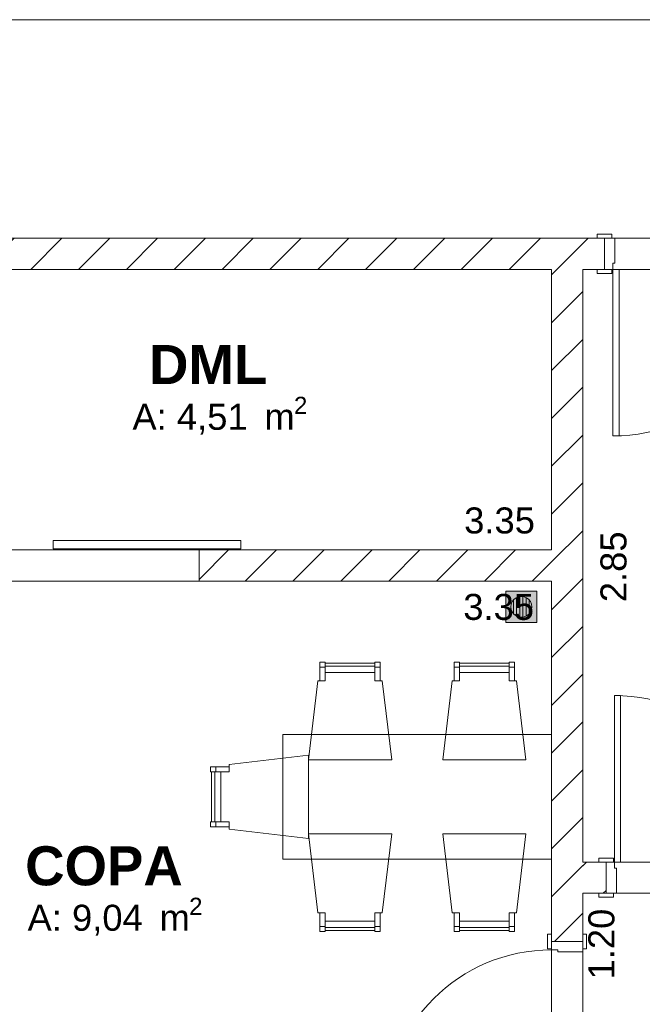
# Model space of a CAD drawing. Header units: millimetres. Extents: x 2826 to 3034, y 1533 to 1590.
# Tile 191 of 248: x 2986.98 to 2989.97, y 1578.58 to 1583.31. Entities that reach past the tile are written whole.
import ezdxf
from ezdxf.enums import TextEntityAlignment as Align

# ---------------------------------------------------------------- set-up
doc = ezdxf.new("R2010")
doc.units = ezdxf.units.MM
doc.layers.add('_Caneta_No__220', color=7, linetype='Continuous', lineweight=15, true_color=0x8a8a8a)
doc.styles.add('ESTILO_GERADO_1', font='arialbd.ttf')
doc.styles.add('ESTILO_GERADO_2', font='arial.ttf')
pattern_1 = [(45, (0.02328, 0.61931), (-0.1149048, 0.1149048), [])]

# ---------------------------------------------------------------- blocks, each defined once
blk = doc.blocks.new('A$Cdd268059')
at = {"layer": '_Caneta_No__220'}
h = blk.add_hatch(dxfattribs=at)
h.set_pattern_fill('TIJOLO_COMUM_0005', color=256, style=0, pattern_type=2)
h.set_pattern_definition(pattern_1)
h.paths.add_polyline_path([(0.9733, 10.4171), (0.9733, 10.2671), (4.5759, 10.2671), (4.5759, 10.4171)])
h = blk.add_hatch(dxfattribs=at)
h.set_pattern_fill('TIJOLO_COMUM_0005', color=256, style=0, pattern_type=2)
h.set_pattern_definition(pattern_1)
h.paths.add_polyline_path([(4.3208, 10.2671), (4.3208, 7.0375), (4.4708, 7.0375), (4.4708, 10.2671)])
h = blk.add_hatch(dxfattribs=at)
h.set_pattern_fill('TIJOLO_COMUM_0005', color=256, style=0, pattern_type=2)
h.set_pattern_definition(pattern_1)
h.paths.add_polyline_path([(2.6282, 8.7693), (4.3208, 8.7693), (4.3208, 8.9193), (2.6282, 8.9193)])
h = blk.add_hatch(color=256, dxfattribs=at)
h.paths.add_polyline_path([(4.251, 8.7213), (4.101, 8.7213), (4.101, 8.5713), (4.251, 8.5713)])
h.paths.add_polyline_path([(4.176, 8.5963), (4.163, 8.598), (4.151, 8.603), (4.1406, 8.6109), (4.1327, 8.6213), (4.1277, 8.6334), (4.126, 8.6463), (4.1277, 8.6592), (4.1327, 8.6713), (4.1406, 8.6817), (4.151, 8.6896), (4.163, 8.6946), (4.176, 8.6963), (4.1889, 8.6946), (4.201, 8.6896), (4.2113, 8.6817), (4.2193, 8.6713), (4.2243, 8.6592), (4.226, 8.6463), (4.2243, 8.6334), (4.2193, 8.6213), (4.2113, 8.6109), (4.201, 8.603), (4.1889, 8.598)], flags=0)
for points in [[(4.1385, 8.6789), (4.1327, 8.6713), (4.1277, 8.6592), (4.126, 8.6463), (4.1277, 8.6334), (4.1327, 8.6213), (4.1385, 8.6137)], [(4.1535, 8.602), (4.1535, 8.6906), (4.151, 8.6896), (4.1406, 8.6817), (4.1385, 8.6789), (4.1385, 8.6137), (4.1406, 8.6109), (4.151, 8.603)], [(4.1685, 8.6953), (4.163, 8.6946), (4.1535, 8.6906), (4.1535, 8.602), (4.163, 8.598), (4.1685, 8.5973)], [(4.1835, 8.6953), (4.176, 8.6963), (4.1685, 8.6953), (4.1685, 8.5973), (4.176, 8.5963), (4.1835, 8.5973)], [(4.1889, 8.6946), (4.1835, 8.6953), (4.1835, 8.5973), (4.1889, 8.598), (4.1985, 8.602), (4.1985, 8.6906)], [(4.201, 8.6896), (4.1985, 8.6906), (4.1985, 8.602), (4.201, 8.603), (4.2113, 8.6109), (4.2135, 8.6137), (4.2135, 8.6789), (4.2113, 8.6817)], [(4.2193, 8.6713), (4.2135, 8.6789), (4.2135, 8.6137), (4.2193, 8.6213), (4.2243, 8.6334), (4.226, 8.6463), (4.2243, 8.6592)]]:
    blk.add_hatch(color=256, dxfattribs=at).paths.add_polyline_path(points)
h = blk.add_hatch(dxfattribs=at)
h.set_pattern_fill('TIJOLO_COMUM_0005', color=256, style=0, pattern_type=2)
h.set_pattern_definition([(45, (0.02328, 0.61931), (-0.114905, 0.114905), [])])
h.paths.add_polyline_path([(4.4708, 7.4193), (4.4708, 7.2693), (4.5831, 7.2693), (4.5831, 7.4193)])
for p, q in [((0.8233, 10.4171), (18.8463, 10.4171)), ((4.6109, 10.4361), (4.5409, 10.4361)), ((4.5409, 10.4361), (4.5409, 10.4171)), ((4.5759, 10.4171), (4.5409, 10.4171)), ((4.5409, 10.4171), (4.6109, 10.4171)), ((4.5759, 10.4171), (4.5409, 10.4171)), ((4.5759, 10.4171), (4.5409, 10.4171)), ((4.5759, 10.4171), (4.5759, 10.2671)), ((4.5759, 10.4171), (4.5759, 10.2671)), ((4.6259, 10.4171), (4.5759, 10.4171)), ((4.5759, 10.4171), (4.5759, 10.2671)), ((4.5759, 10.4171), (4.5759, 10.2671)), ((4.6109, 10.4171), (4.6109, 10.4361)), ((4.6259, 10.2971), (4.6259, 10.4171)), ((4.3208, 10.2671), (0.9733, 10.2671)), ((4.3208, 8.9193), (4.3208, 10.2671)), ((7.4708, 10.2671), (4.4708, 10.2671)), ((4.4708, 10.2671), (4.4708, 7.4193)), ((4.5759, 10.2671), (4.5409, 10.2671)), ((4.6109, 10.2671), (4.5409, 10.2671)), ((4.5409, 10.2671), (4.5409, 10.2481)), ((4.5759, 10.2671), (4.5409, 10.2671)), ((4.5759, 10.2671), (4.5409, 10.2671)), ((4.5759, 10.2671), (4.6159, 10.2671)), ((4.6109, 10.2481), (4.6109, 10.2671)), ((4.6159, 10.2671), (4.6159, 10.2971)), ((4.6159, 10.2971), (4.6259, 10.2971)), ((4.6159, 9.4671), (4.6159, 10.2671)), ((4.6159, 10.2671), (4.6459, 10.2671)), ((4.6459, 10.2671), (4.6459, 9.4671)), ((4.5409, 10.2481), (4.6109, 10.2481)), ((4.6459, 9.4671), (4.6159, 9.4671)), ((1.9282, 8.9643), (2.8282, 8.9643)), ((1.9282, 8.9243), (1.9282, 8.9643)), ((2.8282, 8.9643), (2.8282, 8.9243)), ((0.9733, 8.9193), (4.3208, 8.9193)), ((2.8282, 8.9243), (1.9282, 8.9243)), ((2.6282, 8.7693), (2.6282, 8.9193)), ((2.6282, 8.7693), (2.6282, 8.9193)), ((4.3208, 8.7693), (0.9733, 8.7693)), ((4.3208, 6.0693), (4.3208, 8.7693)), ((4.251, 8.7213), (4.101, 8.7213)), ((4.101, 8.7213), (4.101, 8.5713)), ((4.251, 8.5713), (4.251, 8.7213)), ((4.126, 8.6463), (4.1277, 8.6592)), ((4.1277, 8.6592), (4.1327, 8.6713)), ((4.1327, 8.6713), (4.1406, 8.6817)), ((4.1385, 8.6137), (4.1385, 8.6789)), ((4.1406, 8.6817), (4.151, 8.6896)), ((4.151, 8.6896), (4.163, 8.6946)), ((4.1535, 8.6906), (4.1535, 8.602)), ((4.163, 8.6946), (4.176, 8.6963)), ((4.1685, 8.5973), (4.1685, 8.6953)), ((4.176, 8.6963), (4.1889, 8.6946)), ((4.1835, 8.6953), (4.1835, 8.5973)), ((4.1889, 8.6946), (4.201, 8.6896)), ((4.1985, 8.602), (4.1985, 8.6906)), ((4.201, 8.6896), (4.2113, 8.6817)), ((4.2113, 8.6817), (4.2193, 8.6713)), ((4.2135, 8.6789), (4.2135, 8.6137)), ((4.2193, 8.6713), (4.2243, 8.6592)), ((4.2243, 8.6592), (4.226, 8.6463)), ((4.1277, 8.6334), (4.126, 8.6463)), ((4.1327, 8.6213), (4.1277, 8.6334)), ((4.1406, 8.6109), (4.1327, 8.6213)), ((4.151, 8.603), (4.1406, 8.6109)), ((4.2113, 8.6109), (4.201, 8.603)), ((4.2193, 8.6213), (4.2113, 8.6109)), ((4.2243, 8.6334), (4.2193, 8.6213)), ((4.226, 8.6463), (4.2243, 8.6334)), ((4.101, 8.5713), (4.251, 8.5713)), ((4.163, 8.598), (4.151, 8.603)), ((4.176, 8.5963), (4.163, 8.598)), ((4.1889, 8.598), (4.176, 8.5963)), ((4.201, 8.603), (4.1889, 8.598)), ((3.2086, 8.3553), (3.2336, 8.3553)), ((3.4729, 8.3603), (3.2336, 8.3603)), ((3.4979, 8.3553), (3.4729, 8.3553)), ((3.8536, 8.3553), (3.8786, 8.3553)), ((4.118, 8.3603), (3.8786, 8.3603)), ((4.143, 8.3553), (4.118, 8.3553)), ((4.6231, 8.2193), (4.6231, 7.4193)), ((4.6531, 8.2193), (4.6231, 8.2193)), ((4.6531, 7.4193), (4.6531, 8.2193)), ((2.7083, 7.8775), (2.7083, 7.8525)), ((2.7033, 7.6131), (2.7033, 7.8525)), ((2.7083, 7.5881), (2.7083, 7.6131)), ((4.5481, 7.4193), (4.5481, 7.4383)), ((4.5481, 7.4383), (4.6181, 7.4383)), ((4.6181, 7.4383), (4.6181, 7.4193)), ((4.4708, 7.4193), (7.4708, 7.4193)), ((4.5831, 7.4193), (4.5481, 7.4193)), ((4.6181, 7.4193), (4.5481, 7.4193)), ((4.5831, 7.4193), (4.5481, 7.4193)), ((4.5831, 7.4193), (4.5481, 7.4193)), ((4.5831, 7.2693), (4.5831, 7.4193)), ((4.5831, 7.2693), (4.5831, 7.4193)), ((4.5831, 7.4193), (4.6231, 7.4193)), ((4.5831, 7.2693), (4.5831, 7.4193)), ((4.5831, 7.2693), (4.5831, 7.4193)), ((4.6231, 7.4193), (4.6231, 7.3893)), ((4.6231, 7.4193), (4.6531, 7.4193)), ((4.6231, 7.3893), (4.6331, 7.3893)), ((4.6331, 7.3893), (4.6331, 7.2693)), ((18.6963, 7.2693), (4.4708, 7.2693)), ((4.4708, 7.2693), (4.4708, 6.0693)), ((4.5831, 7.2693), (4.5481, 7.2693)), ((4.5481, 7.2503), (4.5481, 7.2693)), ((4.5481, 7.2693), (4.6181, 7.2693)), ((4.5831, 7.2693), (4.5481, 7.2693)), ((4.5831, 7.2693), (4.5481, 7.2693)), ((4.6181, 7.2503), (4.5481, 7.2503)), ((4.6331, 7.2693), (4.5831, 7.2693)), ((4.6181, 7.2693), (4.6181, 7.2503)), ((3.2086, 7.1103), (3.2336, 7.1103)), ((3.4729, 7.1053), (3.2336, 7.1053)), ((3.4979, 7.1103), (3.4729, 7.1103)), ((3.8536, 7.1103), (3.8786, 7.1103)), ((4.118, 7.1053), (3.8786, 7.1053)), ((4.143, 7.1103), (4.118, 7.1103)), ((4.3018, 7.0025), (4.3018, 7.0725)), ((4.3018, 7.0725), (4.3208, 7.0725)), ((4.3208, 7.0375), (4.3208, 7.0725)), ((4.3208, 7.0725), (4.3208, 7.0025)), ((4.3208, 7.0375), (4.3208, 7.0725)), ((4.3208, 7.0375), (4.3208, 7.0725)), ((4.4708, 7.0375), (4.4708, 7.0725)), ((4.4708, 7.0025), (4.4708, 7.0725)), ((4.4708, 7.0725), (4.4898, 7.0725)), ((4.4708, 7.0375), (4.4708, 7.0725)), ((4.4708, 7.0375), (4.4708, 7.0725)), ((4.4898, 7.0725), (4.4898, 7.0025)), ((4.3208, 7.0025), (4.3018, 7.0025)), ((4.4708, 7.0375), (4.3208, 7.0375)), ((4.3208, 6.9975), (4.3208, 7.0375)), ((4.3208, 7.0375), (4.4708, 7.0375)), ((4.4708, 7.0375), (4.3208, 7.0375)), ((4.4708, 7.0375), (4.3208, 7.0375)), ((4.4708, 7.0375), (4.4708, 6.9875)), ((4.4898, 7.0025), (4.4708, 7.0025)), ((4.3508, 6.9975), (4.3208, 6.9975)), ((4.3508, 6.9875), (4.3508, 6.9975)), ((4.4708, 6.9875), (4.3508, 6.9875))]:
    blk.add_line(p, q, dxfattribs=at)
for points in [[(0.8316, 1.8193), (18.8463, 1.8193), (18.8502, 0.0414), (25.1638, 0.0553), (25.1638, 1.8193), (41.007, 1.8193), (41.007, 17.3869), (31.0212, 17.3869), (31.0212, 11.6171), (18.8463, 11.6171), (18.8463, 10.4171), (0.8316, 10.4171)], [(3.2086, 8.2903), (3.2336, 8.2903), (3.2336, 8.3803), (3.2086, 8.3803)], [(3.4729, 8.3303), (3.2336, 8.3303), (3.2336, 8.3753), (3.4729, 8.3753)], [(3.4979, 8.2903), (3.4729, 8.2903), (3.4729, 8.3803), (3.4979, 8.3803)], [(3.8536, 8.2903), (3.8786, 8.2903), (3.8786, 8.3803), (3.8536, 8.3803)], [(4.118, 8.3303), (3.8786, 8.3303), (3.8786, 8.3753), (4.118, 8.3753)], [(4.143, 8.2903), (4.118, 8.2903), (4.118, 8.3803), (4.143, 8.3803)], [(3.5533, 7.9103), (3.1533, 7.9103), (3.1985, 8.2903), (3.2336, 8.2903), (3.2336, 8.3303), (3.4729, 8.3303), (3.4729, 8.2903), (3.508, 8.2903)], [(4.1983, 7.9103), (3.7983, 7.9103), (3.8435, 8.2903), (3.8786, 8.2903), (3.8786, 8.3303), (4.118, 8.3303), (4.118, 8.2903), (4.153, 8.2903)], [(4.3208, 8.0328), (3.0307, 8.0328), (3.0307, 7.4328), (4.3208, 7.4328)], [(3.1533, 7.5328), (3.1533, 7.9328), (2.7733, 7.8875), (2.7733, 7.8525), (2.7333, 7.8525), (2.7333, 7.6131), (2.7733, 7.6131), (2.7733, 7.578)], [(2.7733, 7.8775), (2.7733, 7.8525), (2.6833, 7.8525), (2.6833, 7.8775)], [(2.7333, 7.6131), (2.7333, 7.8525), (2.6883, 7.8525), (2.6883, 7.6131)], [(2.7733, 7.5881), (2.7733, 7.6131), (2.6833, 7.6131), (2.6833, 7.5881)], [(3.5533, 7.5553), (3.1533, 7.5553), (3.1985, 7.1753), (3.2336, 7.1753), (3.2336, 7.1353), (3.4729, 7.1353), (3.4729, 7.1753), (3.508, 7.1753)], [(4.1983, 7.5553), (3.7983, 7.5553), (3.8435, 7.1753), (3.8786, 7.1753), (3.8786, 7.1353), (4.118, 7.1353), (4.118, 7.1753), (4.153, 7.1753)], [(3.2086, 7.1753), (3.2336, 7.1753), (3.2336, 7.0853), (3.2086, 7.0853)], [(3.4979, 7.1753), (3.4729, 7.1753), (3.4729, 7.0853), (3.4979, 7.0853)], [(3.8536, 7.1753), (3.8786, 7.1753), (3.8786, 7.0853), (3.8536, 7.0853)], [(4.143, 7.1753), (4.118, 7.1753), (4.118, 7.0853), (4.143, 7.0853)], [(3.4729, 7.1353), (3.2336, 7.1353), (3.2336, 7.0903), (3.4729, 7.0903)], [(4.118, 7.1353), (3.8786, 7.1353), (3.8786, 7.0903), (4.118, 7.0903)]]:
    blk.add_lwpolyline(points, close=True, dxfattribs=at)
for points in [[(0.1503, 11.4671), (18.8463, 11.4671)], [(4.5759, 10.4171), (0.8233, 10.4171)], [(0.9733, 10.2671), (4.3208, 10.2671)], [(4.3208, 10.2671), (4.3208, 8.9193)], [(4.4708, 10.2671), (4.5759, 10.2671)], [(4.4708, 7.4193), (4.4708, 10.2671)], [(4.3208, 8.9193), (2.6282, 8.9193)], [(2.6282, 8.7693), (4.3208, 8.7693)], [(4.3208, 8.7693), (4.3208, 7.0375)], [(4.5831, 7.4193), (4.4708, 7.4193)], [(4.4708, 7.0375), (4.4708, 7.2693)], [(4.4708, 7.2693), (4.5831, 7.2693)]]:
    blk.add_lwpolyline(points, dxfattribs=at)
for centre, start, end in [((4.6159, 10.2671), 270, 0), ((4.6231, 7.4193), 0, 90), ((4.3208, 6.1975), 90, 180)]:
    blk.add_arc(centre, 0.8, start, end, dxfattribs=at)
for s, height, style, p in [('DML', 0.1875, 'ESTILO_GERADO_1', (2.3881, 9.7164)), ('2', 0.0825, 'ESTILO_GERADO_2', (3.0841, 9.5727)), ('A: 4,51', 0.125, 'ESTILO_GERADO_2', (2.3081, 9.4965)), (' m', 0.125, 'ESTILO_GERADO_2', (2.8935, 9.4965)), ('COPA', 0.1875, 'ESTILO_GERADO_1', (1.793, 7.3077)), ('2', 0.0825, 'ESTILO_GERADO_2', (2.5805, 7.1656)), ('A: 9,04', 0.125, 'ESTILO_GERADO_2', (1.8045, 7.0894)), (' m', 0.125, 'ESTILO_GERADO_2', (2.3899, 7.0894))]:
    blk.add_text(s, height=height, dxfattribs=dict(at, style=style)).set_placement(p)
at = {"layer": '_Caneta_No__220', "char_height": 0.125, "attachment_point": 5, "style": 'ESTILO_GERADO_2'}
for insert in [(4.0714, 9.06), (4.0672, 8.6447)]:
    blk.add_mtext('\\A1;3.35', dxfattribs=dict(at, insert=insert))
at = {"layer": '_Caneta_No__220', "char_height": 0.125, "attachment_point": 5, "rotation": 90, "style": 'ESTILO_GERADO_2'}
for s, insert in [('\\A1;2.85', (4.6195, 8.8382)), ('\\A1;1.20', (4.5613, 7.0253))]:
    blk.add_mtext(s, dxfattribs=dict(at, insert=insert))
at = {"layer": '_Caneta_No__220', "style": 'ESTILO_GERADO_2'}
for p in [(34.4309, 10.5457), (35.0309, 10.5457)]:
    blk.add_attdef('txt', text='', height=0.12, dxfattribs=at).set_placement(p, align=Align.MIDDLE_CENTER)
blk.add_attdef('txt', text='', height=0.12, rotation=90, dxfattribs=at).set_placement((1.2958, 6.4033), align=Align.MIDDLE_CENTER)

msp = doc.modelspace()

# ---------------------------------------------------------------- block references
msp.add_blockref('A$Cdd268059', (2985.2094, 1571.8422))

doc.saveas('drawing.dxf')
